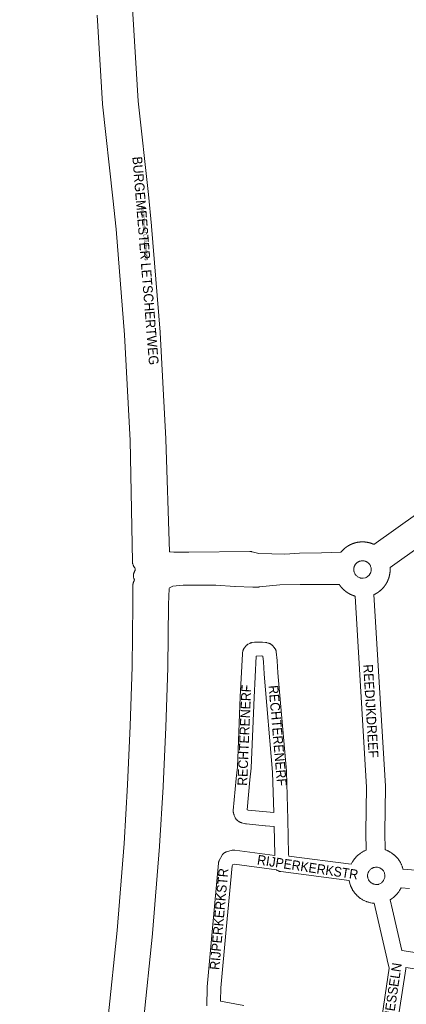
# Model space of a CAD drawing. Header units: metres. Extents: x 123819 to 142731, y 393440 to 405763.
# Tile 24 of 256: x 126282 to 126589, y 400087 to 400870. Entities that reach past the tile are written whole.
import ezdxf
from ezdxf.enums import TextEntityAlignment as Align

# ---------------------------------------------------------------- set-up
doc = ezdxf.new("R2010")
doc.units = ezdxf.units.M
doc.header["$MEASUREMENT"] = 0
for name, color, linetype, lineweight in [('gs-anno-wegen algemeen tekst', 7, 'Continuous', 0), ('gs-knt-aanvullende hoofdweg', 7, 'Continuous', 0), ('gs-knt-hoofdweg', 7, 'Continuous', 0), ('gs-knt-wegen algemeen', 7, 'Continuous', 0)]:
    doc.layers.add(name, color=color, linetype=linetype, lineweight=lineweight)
doc.styles.add('Style-Arial', font='arial.ttf')
doc.styles.add('Style-arial_old', font='arial_old.shx')

msp = doc.modelspace()

# ---------------------------------------------------------------- linework, layer by layer
at = {"layer": 'gs-anno-wegen algemeen tekst', "color": 7, "linetype": 'Continuous', "flags": 128}
for points in [[(126485, 400205.29), (126485, 400206.3), (126484.42, 400228.47), (126477.51, 400228.98), (126477.37, 400228.99), (126462.45, 400230.44), (126462.24, 400230.47), (126462.04, 400230.5), (126461.83, 400230.54), (126461.63, 400230.59), (126458.58, 400231.36), (126458.35, 400231.43), (126458.11, 400231.5), (126457.89, 400231.59), (126457.66, 400231.69), (126457.44, 400231.79), (126457.23, 400231.91), (126457.02, 400232.03), (126456.81, 400232.17), (126455.41, 400233.13), (126455.2, 400233.29), (126455, 400233.45), (126454.8, 400233.63), (126454.61, 400233.81), (126454.43, 400234), (126454.26, 400234.2), (126454.1, 400234.41), (126453.95, 400234.63), (126453.81, 400234.85), (126453.68, 400235.08), (126453.56, 400235.31), (126453.45, 400235.55), (126452.75, 400237.24), (126452.67, 400237.45), (126452.6, 400237.66), (126452.53, 400237.88), (126452.15, 400239.24), (126452.09, 400239.48), (126452.04, 400239.73), (126452, 400239.98), (126451.98, 400240.22), (126451.96, 400240.47), (126451.95, 400240.72), (126451.96, 400240.97), (126451.98, 400241.22), (126454.32, 400266.56), (126454.33, 400266.6), (126455.24, 400275.67), (126457.55, 400331.36), (126457.55, 400331.4), (126459.24, 400365.57), (126459.26, 400365.78), (126459.28, 400365.98), (126459.31, 400366.19), (126459.34, 400366.39), (126459.65, 400367.89), (126459.7, 400368.13), (126459.77, 400368.36), (126459.84, 400368.59), (126459.93, 400368.82), (126460.02, 400369.05), (126460.13, 400369.27), (126460.24, 400369.48), (126460.36, 400369.69), (126460.5, 400369.9), (126460.64, 400370.1), (126461.89, 400371.76), (126462.04, 400371.96), (126462.21, 400372.15), (126462.38, 400372.34), (126462.56, 400372.51), (126462.75, 400372.68), (126462.95, 400372.84), (126463.15, 400372.98), (126463.36, 400373.12), (126463.58, 400373.25), (126463.8, 400373.37), (126465.07, 400374.01), (126465.31, 400374.13), (126465.56, 400374.23), (126465.81, 400374.32), (126466.06, 400374.4), (126466.32, 400374.47), (126466.58, 400374.52), (126466.84, 400374.56), (126468.85, 400374.83), (126469.05, 400374.85), (126469.26, 400374.87), (126469.47, 400374.88), (126474.71, 400374.97), (126474.9, 400374.97), (126475.1, 400374.96), (126475.29, 400374.95), (126477.65, 400374.74), (126477.88, 400374.72), (126478.11, 400374.68), (126478.34, 400374.64), (126478.57, 400374.58), (126478.79, 400374.52), (126480.38, 400374.03), (126480.63, 400373.95), (126480.88, 400373.85), (126481.12, 400373.75), (126481.35, 400373.63), (126481.58, 400373.5), (126481.81, 400373.36), (126482.03, 400373.2), (126482.23, 400373.04), (126482.44, 400372.87), (126482.63, 400372.69), (126482.81, 400372.5), (126484.7, 400370.44), (126484.88, 400370.24), (126485.05, 400370.03), (126485.21, 400369.81), (126485.35, 400369.58), (126485.49, 400369.35), (126485.61, 400369.11), (126485.72, 400368.86), (126485.82, 400368.61), (126485.91, 400368.36), (126485.98, 400368.1), (126486.05, 400367.84), (126486.09, 400367.57), (126486.13, 400367.3)], [(126478.38, 400239.96), (126484.13, 400239.54), (126483.29, 400271.53), (126476.54, 400349.56), (126476.53, 400349.68), (126475.92, 400359.23), (126475.42, 400363.88), (126474.61, 400363.95), (126470.19, 400363.87), (126468.56, 400330.88), (126466.24, 400275.05), (126466.24, 400274.89), (126466.22, 400274.73), (126465.29, 400265.52), (126463.08, 400241.59), (126463.94, 400241.37), (126478.38, 400239.96)], [(126486.13, 400367.3), (126486.89, 400360.29), (126486.91, 400360.05), (126487.52, 400350.45), (126494.29, 400272.32), (126494.3, 400272.15), (126494.31, 400271.98), (126495.3, 400233.92), (126496.01, 400206.51), (126496.01, 400206.38), (126496.02, 400204.83)], [(126430.92, 400085.69), (126431.25, 400100.46), (126431.26, 400100.64), (126431.27, 400100.81), (126435.48, 400147.55), (126440.25, 400199.26), (126440.28, 400199.51), (126440.32, 400199.76), (126440.37, 400200), (126440.43, 400200.24), (126440.51, 400200.48), (126440.59, 400200.72), (126440.68, 400200.95), (126440.79, 400201.17), (126440.9, 400201.39), (126443.15, 400205.51), (126443.28, 400205.74), (126443.42, 400205.95), (126443.57, 400206.17), (126443.73, 400206.37), (126443.9, 400206.57), (126444.08, 400206.76), (126444.27, 400206.94), (126444.46, 400207.11), (126444.67, 400207.27), (126444.88, 400207.42), (126445.1, 400207.56), (126445.32, 400207.69), (126445.55, 400207.81), (126445.79, 400207.92), (126446.03, 400208.02), (126446.28, 400208.11), (126446.52, 400208.18), (126451.05, 400209.43), (126451.28, 400209.49), (126451.53, 400209.54), (126451.77, 400209.57), (126452.01, 400209.6), (126452.26, 400209.62), (126452.51, 400209.62), (126452.75, 400209.62), (126453, 400209.6), (126453.24, 400209.57), (126485, 400205.29)], [(126486.35, 400193.99), (126452.88, 400198.5), (126451.7, 400198.18), (126451.12, 400197.11), (126446.45, 400146.56), (126442.26, 400100), (126441.99, 400089.46), (126460.53, 400086.15)]]:
    msp.add_lwpolyline(points, dxfattribs=at)
at = {"layer": 'gs-knt-aanvullende hoofdweg', "color": 7, "linetype": 'Continuous', "flags": 128}
for points in [[(126401.31, 400446.81), (126401.96, 400446.72), (126404.75, 400446.52), (126416.81, 400446.52), (126465.11, 400447.02), (126465.44, 400447.01), (126465.5, 400447.01), (126465.59, 400447.01), (126465.76, 400447), (126465.83, 400446.99), (126465.89, 400446.99), (126465.97, 400446.98), (126466.08, 400446.97), (126466.19, 400446.95), (126466.27, 400446.94), (126466.33, 400446.93), (126466.4, 400446.92), (126466.65, 400446.88), (126466.72, 400446.86), (126467.03, 400446.79), (126472.32, 400445.45), (126493.05, 400445.01), (126504.51, 400445.62), (126504.71, 400445.63), (126504.71, 400445.63), (126522.05, 400446.1), (126537.55, 400446.51), (126537.92, 400446.92), (126537.95, 400446.96), (126538.04, 400447.06), (126538.09, 400447.12), (126538.21, 400447.26), (126538.29, 400447.35), (126538.41, 400447.48), (126538.45, 400447.53), (126538.83, 400447.95), (126539.24, 400448.35), (126539.37, 400448.47), (126539.41, 400448.51), (126539.54, 400448.64), (126539.63, 400448.72), (126539.76, 400448.84), (126539.85, 400448.92), (126540.23, 400449.28), (126540.59, 400449.57), (126540.66, 400449.63), (126540.8, 400449.75), (126540.89, 400449.82), (126541.03, 400449.93), (126541.08, 400449.97), (126541.22, 400450.08), (126541.29, 400450.14), (126541.44, 400450.25), (126541.75, 400450.49), (126542.14, 400450.75), (126542.19, 400450.79), (126542.34, 400450.89), (126542.41, 400450.94), (126542.56, 400451.04), (126542.67, 400451.11), (126542.82, 400451.21), (126542.89, 400451.25), (126543.04, 400451.35), (126543.36, 400451.55), (126543.62, 400451.7), (126543.78, 400451.79), (126543.83, 400451.82), (126543.99, 400451.91), (126544.08, 400451.96), (126544.24, 400452.05), (126544.31, 400452.08), (126544.47, 400452.17), (126544.57, 400452.22), (126544.73, 400452.3), (126544.8, 400452.33), (126545.06, 400452.47), (126545.22, 400452.54), (126545.32, 400452.59), (126545.49, 400452.67), (126545.55, 400452.7), (126545.72, 400452.77), (126545.79, 400452.8), (126545.95, 400452.88), (126546.07, 400452.93), (126546.24, 400453), (126546.3, 400453.02), (126546.47, 400453.09), (126546.58, 400453.14), (126546.84, 400453.24), (126546.99, 400453.29), (126547.09, 400453.33), (126547.26, 400453.39), (126547.33, 400453.42), (126547.51, 400453.48), (126547.64, 400453.52), (126547.81, 400453.58), (126547.84, 400453.59), (126548.01, 400453.65), (126548.15, 400453.69), (126548.32, 400453.74), (126548.4, 400453.76), (126548.57, 400453.82), (126548.64, 400453.83), (126548.66, 400453.84), (126548.67, 400453.85), (126548.71, 400453.86), (126548.84, 400453.89), (126548.91, 400453.91), (126549.09, 400453.96), (126549.17, 400453.98), (126549.35, 400454.03), (126549.48, 400454.06), (126549.65, 400454.1), (126549.73, 400454.12), (126549.91, 400454.16), (126549.99, 400454.17), (126550.17, 400454.21), (126550.25, 400454.23), (126550.43, 400454.27), (126550.56, 400454.29), (126550.56, 400454.29), (126550.74, 400454.32), (126550.82, 400454.34), (126551, 400454.37), (126551.08, 400454.38), (126551.26, 400454.41), (126551.34, 400454.43), (126551.52, 400454.45), (126551.64, 400454.47), (126551.82, 400454.49), (126551.91, 400454.51), (126552.09, 400454.53), (126552.17, 400454.54), (126552.35, 400454.56), (126552.43, 400454.57), (126552.47, 400454.57), (126552.61, 400454.58), (126552.74, 400454.59), (126552.92, 400454.61), (126553, 400454.62), (126553.18, 400454.63), (126553.26, 400454.63), (126553.45, 400454.65), (126553.57, 400454.65), (126553.75, 400454.66), (126553.79, 400454.66), (126553.98, 400454.67), (126554.1, 400454.67), (126554.28, 400454.68), (126554.4, 400454.68), (126554.59, 400454.68), (126554.63, 400454.68), (126554.81, 400454.68), (126554.93, 400454.68), (126555.11, 400454.67), (126555.2, 400454.67), (126555.38, 400454.67), (126555.5, 400454.66), (126555.68, 400454.66), (126555.77, 400454.65), (126555.95, 400454.64), (126556.03, 400454.64), (126556.21, 400454.62), (126556.29, 400454.62), (126556.33, 400454.62), (126556.48, 400454.6), (126556.6, 400454.59), (126556.78, 400454.58), (126556.82, 400454.57), (126557, 400454.55), (126557.16, 400454.54), (126557.34, 400454.52), (126557.39, 400454.51), (126557.57, 400454.49), (126557.7, 400454.47), (126557.88, 400454.44), (126557.91, 400454.44), (126558.09, 400454.41), (126558.25, 400454.38), (126558.26, 400454.38), (126558.44, 400454.35), (126558.48, 400454.34), (126558.66, 400454.31), (126558.78, 400454.29), (126558.95, 400454.26), (126559.01, 400454.25), (126559.19, 400454.21), (126559.3, 400454.19), (126559.48, 400454.15), (126559.61, 400454.12), (126559.79, 400454.07), (126559.82, 400454.07), (126559.99, 400454.02), (126560.13, 400453.99), (126560.15, 400453.98), (126560.31, 400453.94), (126560.38, 400453.92), (126560.56, 400453.87), (126560.63, 400453.85), (126560.81, 400453.8), (126560.93, 400453.77), (126561.11, 400453.71), (126561.16, 400453.7), (126561.33, 400453.64), (126561.46, 400453.6), (126561.63, 400453.55), (126561.7, 400453.52), (126561.87, 400453.46), (126561.96, 400453.43), (126562, 400453.42), (126562.02, 400453.41), (126562.13, 400453.37), (126562.22, 400453.34), (126562.39, 400453.28), (126562.46, 400453.25), (126562.63, 400453.18), (126562.73, 400453.15), (126562.9, 400453.08), (126563, 400453.04), (126563.17, 400452.97), (126563.26, 400452.93), (126563.42, 400452.86), (126563.47, 400452.84), (126563.64, 400452.76), (126563.75, 400452.71), (126563.77, 400452.7), (126563.79, 400452.7), (126701.66, 400551)], [(126720.39, 400536.92), (126576.57, 400434.41), (126576.58, 400434.14), (126576.58, 400434.13), (126576.59, 400433.95), (126576.6, 400433.82), (126576.6, 400433.64), (126576.61, 400433.6), (126576.61, 400433.42), (126576.62, 400433.29), (126576.62, 400433.11), (126576.62, 400432.99), (126576.63, 400432.58), (126576.62, 400432.19), (126576.61, 400432.01), (126576.61, 400431.89), (126576.6, 400431.71), (126576.6, 400431.62), (126576.59, 400431.44), (126576.58, 400431.36), (126576.57, 400431.18), (126576.56, 400431.1), (126576.54, 400430.73), (126576.5, 400430.39), (126576.48, 400430.23), (126576.46, 400430.05), (126576.45, 400430), (126576.43, 400429.82), (126576.41, 400429.69), (126576.39, 400429.51), (126576.38, 400429.48), (126576.36, 400429.3), (126576.33, 400429.13), (126576.3, 400428.91), (126576.24, 400428.62), (126576.2, 400428.44), (126576.19, 400428.38), (126576.15, 400428.2), (126576.13, 400428.09), (126576.09, 400427.92), (126576.06, 400427.78), (126576.02, 400427.6), (126576.01, 400427.57), (126575.97, 400427.4), (126575.93, 400427.26), (126575.9, 400427.1), (126575.82, 400426.83), (126575.8, 400426.76), (126575.75, 400426.58), (126575.71, 400426.46), (126575.66, 400426.28), (126575.64, 400426.23), (126575.59, 400426.06), (126575.55, 400425.94), (126575.49, 400425.76), (126575.47, 400425.69), (126575.41, 400425.52), (126575.35, 400425.34), (126575.29, 400425.17), (126575.22, 400425), (126575.19, 400424.93), (126575.13, 400424.76), (126575.09, 400424.66), (126575.02, 400424.49), (126574.98, 400424.39), (126574.91, 400424.22), (126574.87, 400424.13), (126574.8, 400423.97), (126574.78, 400423.92), (126574.71, 400423.75), (126574.67, 400423.67), (126574.66, 400423.63), (126574.65, 400423.62), (126574.64, 400423.6), (126574.57, 400423.45), (126574.54, 400423.38), (126574.46, 400423.22), (126574.42, 400423.14), (126574.34, 400422.97), (126574.3, 400422.89), (126574.22, 400422.73), (126574.18, 400422.65), (126574.09, 400422.49), (126574.05, 400422.4), (126573.96, 400422.24), (126573.92, 400422.16), (126573.84, 400422.02), (126573.83, 400422), (126573.82, 400421.99), (126573.81, 400421.96), (126573.78, 400421.92), (126573.69, 400421.77), (126573.64, 400421.67), (126573.55, 400421.51), (126573.51, 400421.45), (126573.42, 400421.3), (126573.37, 400421.23), (126573.28, 400421.07), (126573.21, 400420.97), (126573.11, 400420.81), (126573.05, 400420.72), (126572.95, 400420.57), (126572.91, 400420.51), (126572.85, 400420.42), (126572.84, 400420.4), (126572.81, 400420.36), (126572.77, 400420.29), (126572.66, 400420.14), (126572.61, 400420.07), (126572.51, 400419.92), (126572.42, 400419.8), (126572.31, 400419.65), (126572.28, 400419.61), (126572.17, 400419.46), (126572.11, 400419.39), (126572, 400419.25), (126571.96, 400419.2), (126571.85, 400419.06), (126571.76, 400418.94), (126571.74, 400418.92), (126571.63, 400418.78), (126571.61, 400418.76), (126571.49, 400418.62), (126571.42, 400418.53), (126571.3, 400418.39), (126571.24, 400418.32), (126571.12, 400418.19), (126571.04, 400418.1), (126570.92, 400417.96), (126570.88, 400417.92), (126570.76, 400417.79), (126570.68, 400417.7), (126570.55, 400417.57), (126570.54, 400417.55), (126570.49, 400417.51), (126570.37, 400417.38), (126570.31, 400417.31), (126570.18, 400417.18), (126570.1, 400417.1), (126569.97, 400416.97), (126569.92, 400416.93), (126569.79, 400416.81), (126569.71, 400416.73), (126569.57, 400416.6), (126569.49, 400416.53), (126569.36, 400416.4), (126569.31, 400416.36), (126569.21, 400416.27), (126569.18, 400416.24), (126569.11, 400416.18), (126568.97, 400416.07), (126568.88, 400415.99), (126568.74, 400415.87), (126568.67, 400415.81), (126568.53, 400415.7), (126568.44, 400415.63), (126568.3, 400415.51), (126568.26, 400415.48), (126568.11, 400415.37), (126568.04, 400415.31), (126567.9, 400415.2), (126567.81, 400415.13), (126567.78, 400415.11), (126567.66, 400415.02), (126567.59, 400414.97), (126567.44, 400414.86), (126567.34, 400414.8), (126567.2, 400414.69), (126567.15, 400414.66), (126567, 400414.56), (126566.92, 400414.5), (126566.77, 400414.4), (126566.67, 400414.33), (126566.51, 400414.24), (126566.45, 400414.19), (126566.29, 400414.1), (126566.25, 400414.07), (126566.21, 400414.05), (126566.06, 400413.95), (126565.98, 400413.91), (126565.82, 400413.81), (126565.71, 400413.75), (126565.56, 400413.66), (126565.51, 400413.63), (126565.35, 400413.54), (126565.25, 400413.49), (126565.09, 400413.4), (126565.03, 400413.36), (126564.87, 400413.28), (126564.77, 400413.23), (126564.61, 400413.15), (126564.54, 400413.11), (126564.38, 400413.03), (126564.28, 400412.98), (126564.2, 400412.94), (126564.12, 400412.9), (126564.01, 400412.86), (126563.95, 400412.82), (126563.85, 400412.78), (126563.78, 400412.75), (126563.75, 400412.73)], [(126554.26, 400425.8), (126554.34, 400425.79), (126554.35, 400425.79), (126554.35, 400425.79), (126555.15, 400425.76), (126557.03, 400426.22), (126557.63, 400426.47), (126558.47, 400426.92), (126558.97, 400427.29), (126559.42, 400427.67), (126559.44, 400427.69), (126559.86, 400428.12), (126559.87, 400428.14), (126560.25, 400428.61), (126560.26, 400428.62), (126560.27, 400428.63), (126560.59, 400429.11), (126560.6, 400429.13), (126560.62, 400429.16), (126560.63, 400429.17), (126560.88, 400429.63), (126560.92, 400429.71), (126560.92, 400429.72), (126561.12, 400430.18), (126561.12, 400430.19), (126561.15, 400430.26), (126561.18, 400430.32), (126561.18, 400430.35), (126561.3, 400430.68), (126561.31, 400430.74), (126561.32, 400430.77), (126561.35, 400430.84), (126561.37, 400430.93), (126561.37, 400430.94), (126561.46, 400431.3), (126561.47, 400431.35), (126561.48, 400431.44), (126561.5, 400431.54), (126561.51, 400431.61), (126561.53, 400431.69), (126561.54, 400431.79), (126561.54, 400431.82), (126561.55, 400431.88), (126561.56, 400431.96), (126561.57, 400432.04), (126561.58, 400432.14), (126561.59, 400432.21), (126561.59, 400432.31), (126561.6, 400432.41), (126561.6, 400432.49), (126561.6, 400432.57), (126561.6, 400432.64), (126561.6, 400432.74), (126561.6, 400432.84), (126561.6, 400432.9), (126561.6, 400433), (126561.59, 400433.1), (126561.59, 400433.17), (126561.58, 400433.27), (126561.58, 400433.35), (126561.57, 400433.43), (126561.56, 400433.53), (126561.55, 400433.63), (126561.54, 400433.7), (126561.52, 400433.77), (126561.51, 400433.87), (126561.49, 400433.97), (126561.48, 400434.05), (126561.46, 400434.12), (126561.46, 400434.14), (126561.15, 400435.19), (126561.05, 400435.45), (126561.01, 400435.52), (126560.97, 400435.62), (126560.93, 400435.7), (126560.9, 400435.77), (126560.86, 400435.85), (126560.82, 400435.92), (126560.78, 400436), (126560.74, 400436.08), (126560.69, 400436.17), (126560.66, 400436.22), (126560.64, 400436.24), (126560.37, 400436.67), (126560.37, 400436.67), (126560.37, 400436.67), (126560.37, 400436.68), (126560.01, 400437.15), (126560, 400437.16), (126559.67, 400437.53), (126559.67, 400437.53), (126559.65, 400437.55), (126559.59, 400437.61), (126559.53, 400437.67), (126559.5, 400437.7), (126559.46, 400437.73), (126559.4, 400437.8), (126559.34, 400437.85), (126558.01, 400438.8), (126557.76, 400438.93), (126557.75, 400438.94), (126557.68, 400438.97), (126557.61, 400439), (126557.59, 400439.01), (126557.15, 400439.2), (126557.15, 400439.2), (126557.13, 400439.21), (126557.12, 400439.21), (126557.08, 400439.22), (126556.55, 400439.4), (126555.96, 400439.54), (126555.95, 400439.54), (126555.37, 400439.62), (126555.35, 400439.62), (126554.77, 400439.66), (126554.16, 400439.64), (126553.57, 400439.57), (126553.01, 400439.46), (126552.99, 400439.45), (126552.98, 400439.45), (126552.96, 400439.45), (126552.94, 400439.44), (126552.5, 400439.31), (126552.46, 400439.3), (126552.41, 400439.28), (126552.34, 400439.26), (126551.94, 400439.1), (126551.87, 400439.07), (126551.77, 400439.02), (126551.71, 400439), (126551.69, 400438.99), (126551.63, 400438.96), (126551.55, 400438.92), (126551.47, 400438.88), (126551.39, 400438.83), (126551.31, 400438.79), (126551.22, 400438.74), (126551.15, 400438.7), (126551.09, 400438.66), (126551.01, 400438.62), (126550.93, 400438.56), (126550.86, 400438.52), (126550.8, 400438.48), (126550.71, 400438.42), (126550.64, 400438.37), (126550.57, 400438.32), (126550.51, 400438.27), (126550.45, 400438.23), (126550.36, 400438.16), (126550.29, 400438.1), (126550.23, 400438.05), (126550.17, 400438), (126550.11, 400437.95), (126550.03, 400437.88), (126549.96, 400437.82), (126549.91, 400437.77), (126549.85, 400437.71), (126549.78, 400437.64), (126549.72, 400437.59), (126549.66, 400437.52), (126549.6, 400437.46), (126549.54, 400437.39), (126549.48, 400437.32), (126549.43, 400437.26), (126549.37, 400437.2), (126549.3, 400437.12), (126549.25, 400437.06), (126549.21, 400437.01), (126549.17, 400436.96), (126548.38, 400435.66), (126548.24, 400435.34), (126548.22, 400435.27), (126548.18, 400435.19), (126548.15, 400435.1), (126548.12, 400435.01), (126548.09, 400434.92), (126548.07, 400434.85), (126548.04, 400434.76), (126548.01, 400434.68), (126547.99, 400434.6), (126547.96, 400434.5), (126547.95, 400434.43), (126547.92, 400434.34), (126547.9, 400434.25), (126547.89, 400434.19), (126547.87, 400434.1), (126547.85, 400434), (126547.85, 400433.98), (126547.78, 400433.56), (126547.78, 400433.53), (126547.78, 400433.5), (126547.77, 400433.49), (126547.74, 400432.96), (126547.73, 400432.93), (126547.74, 400432.35), (126547.74, 400432.33), (126547.8, 400431.76), (126547.8, 400431.75), (126547.8, 400431.74), (126547.81, 400431.71), (126547.81, 400431.67), (126547.88, 400431.28), (126547.89, 400431.24), (126547.92, 400431.14), (126547.93, 400431.06), (126547.95, 400430.99), (126547.98, 400430.9), (126548.03, 400430.7), (126548.48, 400429.59), (126548.52, 400429.52), (126548.56, 400429.44), (126548.58, 400429.4), (126548.6, 400429.36), (126548.77, 400429.08), (126548.77, 400429.06), (126548.83, 400428.98), (126549.12, 400428.56), (126549.12, 400428.56), (126549.13, 400428.55), (126549.13, 400428.54), (126549.49, 400428.11), (126549.51, 400428.09), (126549.87, 400427.71), (126549.89, 400427.69), (126550.33, 400427.31), (126550.33, 400427.31), (126550.79, 400426.97), (126551.42, 400426.61), (126552.08, 400426.3), (126552.77, 400426.05), (126553.2, 400425.94), (126553.21, 400425.94), (126553.29, 400425.93), (126553.39, 400425.91), (126553.49, 400425.89), (126553.56, 400425.88), (126553.64, 400425.86), (126553.73, 400425.85), (126553.83, 400425.84), (126553.91, 400425.83), (126553.98, 400425.82), (126554.08, 400425.81), (126554.16, 400425.81), (126554.26, 400425.8)], [(126548.77, 400411.57), (126548.7, 400411.59), (126548.53, 400411.64), (126548.4, 400411.68), (126548.23, 400411.73), (126548.18, 400411.75), (126548.01, 400411.8), (126547.88, 400411.84), (126547.71, 400411.9), (126547.63, 400411.92), (126547.46, 400411.98), (126547.38, 400412.01), (126547.2, 400412.07), (126547.12, 400412.11), (126546.95, 400412.17), (126546.88, 400412.2), (126546.71, 400412.26), (126546.61, 400412.3), (126546.44, 400412.37), (126546.33, 400412.41), (126546.16, 400412.48), (126546.08, 400412.52), (126545.91, 400412.59), (126545.86, 400412.61), (126545.7, 400412.68), (126545.56, 400412.74), (126545.4, 400412.82), (126545.33, 400412.85), (126545.17, 400412.93), (126545.08, 400412.97), (126544.92, 400413.05), (126544.84, 400413.09), (126544.67, 400413.17), (126544.59, 400413.22), (126544.43, 400413.3), (126544.35, 400413.34), (126544.19, 400413.43), (126544.11, 400413.47), (126543.95, 400413.56), (126543.87, 400413.61), (126543.71, 400413.7), (126543.61, 400413.75), (126543.46, 400413.85), (126543.4, 400413.88), (126543.24, 400413.98), (126543.17, 400414.02), (126543.02, 400414.11), (126542.91, 400414.18), (126542.76, 400414.28), (126542.66, 400414.34), (126542.56, 400414.4), (126542.51, 400414.44), (126542.49, 400414.46), (126542.45, 400414.48), (126542.3, 400414.58), (126542.24, 400414.63), (126542.09, 400414.73), (126542.01, 400414.78), (126541.86, 400414.89), (126541.74, 400414.97), (126541.6, 400415.08), (126541.55, 400415.12), (126541.41, 400415.23), (126541.33, 400415.28), (126541.19, 400415.39), (126541.14, 400415.43), (126541.04, 400415.51), (126541, 400415.54), (126540.87, 400415.65), (126540.73, 400415.76), (126540.7, 400415.78), (126540.56, 400415.9), (126540.47, 400415.97), (126540.33, 400416.09), (126540.27, 400416.15), (126540.13, 400416.27), (126540.04, 400416.35), (126539.91, 400416.47), (126539.86, 400416.51), (126539.73, 400416.63), (126539.68, 400416.68), (126539.65, 400416.71), (126539.51, 400416.84), (126539.45, 400416.9), (126539.32, 400417.02), (126539.26, 400417.08), (126539.13, 400417.21), (126539.05, 400417.3), (126538.92, 400417.43), (126538.88, 400417.47), (126538.75, 400417.6), (126538.67, 400417.68), (126538.55, 400417.82), (126538.47, 400417.9), (126538.42, 400417.95), (126538.35, 400418.04), (126538.31, 400418.08), (126538.19, 400418.22), (126538.13, 400418.28), (126538.01, 400418.42), (126537.93, 400418.51), (126537.82, 400418.65), (126537.76, 400418.72), (126537.64, 400418.86), (126537.57, 400418.95), (126537.46, 400419.09), (126537.42, 400419.13), (126537.31, 400419.28), (126537.28, 400419.32), (126537.27, 400419.33), (126537.27, 400419.33), (126537.26, 400419.35), (126537.15, 400419.49), (126537.08, 400419.59), (126536.97, 400419.73), (126536.91, 400419.81), (126536.81, 400419.95), (126536.81, 400419.95), (126536.81, 400419.96), (126536.74, 400420.05), (126536.64, 400420.2), (126536.6, 400420.24), (126536.5, 400420.39), (126536.45, 400420.47), (126536.35, 400420.62), (126536.28, 400420.73), (126536.26, 400420.76), (126536.24, 400420.79), (126505.26, 400420.9), (126488.87, 400420.51), (126472.55, 400418.81), (126472.28, 400418.79), (126472.19, 400418.78), (126472.15, 400418.78), (126472.11, 400418.78), (126472.1, 400418.78), (126472.01, 400418.77), (126471.74, 400418.77), (126467.73, 400418.79), (126467.54, 400418.79), (126453.5, 400419.23), (126453.22, 400419.24), (126438.16, 400420.26), (126412.22, 400420.26), (126404.02, 400419.59), (126402.86, 400418.98), (126401.37, 400418.04), (126400.98, 400417.71)], [(126557.59, 400209.53), (126557.43, 400223.59), (126557.43, 400223.77), (126557.88, 400259.73), (126548.77, 400411.57)], [(126563.75, 400412.73), (126572.89, 400260.35), (126572.9, 400260.08), (126572.9, 400259.81), (126572.45, 400223.67), (126572.6, 400209.91)], [(126545.73, 400198.35), (126546.25, 400199.44), (126546.57, 400199.99), (126546.58, 400200), (126546.61, 400200.05), (126546.61, 400200.06), (126546.73, 400200.26), (126547.24, 400201.11), (126547.64, 400201.69), (126547.83, 400201.95), (126548.37, 400202.68), (126548.78, 400203.18), (126548.99, 400203.41), (126549.63, 400204.15), (126550.04, 400204.56), (126550.27, 400204.79), (126551.02, 400205.5), (126551.42, 400205.84), (126551.67, 400206.05), (126552.53, 400206.72), (126552.9, 400206.99), (126553.16, 400207.17), (126554.05, 400207.75), (126554.13, 400207.81), (126554.16, 400207.82), (126554.19, 400207.85), (126554.47, 400208.02), (126554.75, 400208.18), (126555.83, 400208.75), (126555.84, 400208.76), (126556.13, 400208.9), (126556.42, 400209.03), (126557.55, 400209.52), (126557.59, 400209.53)], [(126572.6, 400209.91), (126572.88, 400209.82), (126572.88, 400209.82), (126573.2, 400209.7), (126574.39, 400209.21), (126574.65, 400209.1), (126574.69, 400209.09), (126574.7, 400209.08), (126574.72, 400209.08), (126575, 400208.94), (126576.15, 400208.35), (126576.44, 400208.2), (126576.44, 400208.19), (126576.73, 400208.02), (126577.82, 400207.33), (126578.09, 400207.15), (126578.1, 400207.15), (126578.37, 400206.95), (126579.4, 400206.17), (126579.65, 400205.97), (126579.66, 400205.96), (126579.91, 400205.74), (126580.86, 400204.87), (126581.09, 400204.65), (126581.1, 400204.63), (126581.34, 400204.39), (126582.21, 400203.44), (126582.41, 400203.2), (126582.42, 400203.19), (126582.42, 400203.19), (126582.43, 400203.18)], [(126582.43, 400203.18), (126582.63, 400202.93), (126583.41, 400201.9), (126583.6, 400201.64), (126583.61, 400201.63), (126583.8, 400201.35), (126584.48, 400200.26), (126584.62, 400200.03), (126584.64, 400199.99), (126584.65, 400199.97), (126584.81, 400199.68), (126585.4, 400198.53), (126585.53, 400198.24), (126585.54, 400198.22), (126585.68, 400197.91), (126586.15, 400196.72), (126586.24, 400196.48), (126586.26, 400196.43), (126586.27, 400196.41), (126586.38, 400196.09), (126586.75, 400194.85), (126586.81, 400194.61), (126586.83, 400194.56), (126624.93, 400191.53)], [(126564.87, 400182.33), (126565.45, 400182.29), (126566.28, 400182.31), (126566.71, 400182.33), (126567.31, 400182.39), (126567.52, 400182.45), (126568.89, 400183.13), (126569.41, 400183.44), (126569.89, 400183.79), (126570.34, 400184.19), (126570.76, 400184.62), (126571.12, 400185.06), (126571.12, 400185.07), (126571.45, 400185.57), (126571.75, 400186.11), (126572, 400186.67), (126572.2, 400187.24), (126572.35, 400187.83), (126572.36, 400187.9), (126572.43, 400188.4), (126572.48, 400189.02), (126572.46, 400189.64), (126572.39, 400190.25), (126572.27, 400190.85), (126572.09, 400191.44), (126571.86, 400192.01), (126571.58, 400192.55), (126571.26, 400193.07), (126570.88, 400193.56), (126570.47, 400194.02), (126570.02, 400194.43), (126569.53, 400194.81), (126569.01, 400195.13), (126568.46, 400195.41), (126567.89, 400195.64), (126567.3, 400195.82), (126566.7, 400195.95), (126566.09, 400196.02), (126565.47, 400196.03), (126564.89, 400196), (126564.31, 400195.91), (126563.92, 400195.82), (126563.92, 400195.82), (126563.71, 400195.77), (126563.44, 400195.68), (126563.14, 400195.57), (126562.86, 400195.45), (126562.6, 400195.34), (126562.26, 400195.16), (126562.09, 400195.06), (126561.65, 400194.78), (126561.62, 400194.76), (126561.61, 400194.75), (126561.15, 400194.39), (126560.72, 400194), (126560.33, 400193.56), (126559.97, 400193.09), (126559.72, 400192.69), (126559.27, 400191.77), (126558.93, 400190.76), (126558.73, 400189.88), (126558.7, 400189.47), (126558.71, 400188.84), (126558.77, 400188.25), (126558.8, 400188.15), (126558.99, 400187.32), (126559.17, 400186.77), (126559.37, 400186.28), (126559.46, 400186.1), (126559.63, 400185.78), (126559.8, 400185.5), (126559.94, 400185.28), (126560.16, 400184.99), (126560.31, 400184.79), (126560.49, 400184.59), (126560.73, 400184.32), (126561.16, 400183.93), (126561.42, 400183.72), (126561.66, 400183.54), (126562.2, 400183.2), (126562.78, 400182.91), (126563.29, 400182.7), (126563.69, 400182.57), (126563.72, 400182.56), (126563.73, 400182.55), (126564.29, 400182.42), (126564.87, 400182.33), (126564.87, 400182.33), (126564.87, 400182.33)], [(126563.9, 400167.31), (126562.29, 400167.5), (126561.42, 400167.67), (126561.1, 400167.74), (126560.33, 400167.91), (126559.6, 400168.11), (126559.3, 400168.2), (126558.57, 400168.44), (126558.42, 400168.49), (126558.36, 400168.51), (126558.14, 400168.58), (126557.83, 400168.69), (126557.53, 400168.81), (126556.41, 400169.3), (126556.12, 400169.43), (126555.84, 400169.57), (126554.75, 400170.15), (126554.48, 400170.31), (126554.21, 400170.47), (126553.18, 400171.14), (126552.91, 400171.32), (126552.66, 400171.51), (126551.69, 400172.26), (126551.52, 400172.4), (126551.49, 400172.42), (126551.44, 400172.47), (126551.42, 400172.49), (126551.4, 400172.5), (126551.2, 400172.68), (126550.3, 400173.51), (126550.07, 400173.73), (126549.85, 400173.96), (126549.02, 400174.87), (126548.81, 400175.11), (126548.61, 400175.36), (126547.87, 400176.33), (126547.68, 400176.59), (126547.5, 400176.85), (126547.47, 400176.9), (126546.84, 400177.88), (126546.68, 400178.16), (126546.52, 400178.44), (126546.46, 400178.56), (126546.44, 400178.59), (126546.39, 400178.69), (126545.95, 400179.53), (126545.81, 400179.81), (126545.68, 400180.1), (126545.56, 400180.36), (126545.2, 400181.23), (126545.08, 400181.53), (126544.84, 400182.21), (126544.6, 400182.99), (126544.51, 400183.3), (126544.29, 400184.11), (126544.01, 400185.45)], [(126591.91, 400179.09), (126585.31, 400179.62), (126585.23, 400179.44), (126585.07, 400179.15), (126584.46, 400178.04), (126584.3, 400177.76), (126584.12, 400177.48), (126583.42, 400176.44), (126583.23, 400176.17), (126583.03, 400175.91), (126582.24, 400174.93), (126582.11, 400174.78), (126582.09, 400174.74), (126582.07, 400174.72), (126582.03, 400174.68), (126581.8, 400174.44), (126580.74, 400173.32), (126579.28, 400172.03), (126577.71, 400170.87), (126576.6, 400170.18)]]:
    msp.add_lwpolyline(points, dxfattribs=at)
at = {"layer": 'gs-knt-hoofdweg', "color": 7, "linetype": 'Continuous', "flags": 128}
for points in [[(126378.06, 401006.08), (126373.03, 400943.78), (126372.29, 400874.5), (126376.43, 400805.21), (126384.64, 400730.99), (126384.65, 400730.9), (126387.13, 400705.93), (126387.14, 400705.78), (126393.94, 400621.33), (126393.95, 400621.11), (126398.41, 400536.48), (126398.41, 400536.32), (126401.31, 400446.81)], [(126352.49, 400076.89), (126359.66, 400145.72), (126365.23, 400214.79), (126368.09, 400261.53), (126370.22, 400308.4), (126371.62, 400355.31), (126372.29, 400405.05), (126372.24, 400419.77), (126372.24, 400420.16), (126372.27, 400420.55), (126372.32, 400420.93), (126372.38, 400421.31), (126372.46, 400421.69), (126372.56, 400422.07), (126372.68, 400422.44), (126372.82, 400422.8), (126372.97, 400423.15), (126373.14, 400423.5), (126373.33, 400423.84), (126373.53, 400424.17), (126373.59, 400424.25), (126373.43, 400424.56), (126373.28, 400424.9), (126373.15, 400425.25), (126373.03, 400425.6), (126372.93, 400425.95), (126372.85, 400426.31), (126372.79, 400426.67), (126372.74, 400427.04), (126372.72, 400427.41), (126372.71, 400427.77), (126372.72, 400428.14), (126372.74, 400428.51), (126372.79, 400428.88), (126372.85, 400429.24), (126372.93, 400429.6), (126373.03, 400429.96), (126373.15, 400430.31), (126373.28, 400430.65), (126373.43, 400430.99), (126373.59, 400431.32), (126373.78, 400431.64), (126373.97, 400431.95), (126374.18, 400432.25), (126374.19, 400433.57), (126373.85, 400433.96), (126373.62, 400434.25), (126373.4, 400434.54), (126373.19, 400434.85), (126373, 400435.16), (126372.82, 400435.48), (126372.66, 400435.82), (126372.51, 400436.15), (126372.38, 400436.5), (126372.26, 400436.85), (126372.16, 400437.2), (126372.08, 400437.56), (126372.02, 400437.93), (126371.97, 400438.29), (126371.93, 400438.66), (126371.92, 400439.03), (126370.09, 400535.29), (126365.66, 400619.34), (126358.9, 400703.32), (126356.45, 400727.99), (126348.2, 400802.61), (126348.18, 400802.81), (126348.17, 400803.01), (126343.95, 400873.53)], [(126400.98, 400417.71), (126400.63, 400404.81), (126399.96, 400354.74), (126399.95, 400354.61), (126398.55, 400307.4), (126398.55, 400307.28), (126396.4, 400260.09), (126396.4, 400259.96), (126393.51, 400212.74), (126393.5, 400212.58), (126387.9, 400143.21), (126387.88, 400143.02), (126380.66, 400073.72), (126380.64, 400073.53), (126371.82, 400004.43), (126371.81, 400004.3), (126366.57, 399968.33), (126366.56, 399968.28), (126283.14, 399418.47), (126282.35, 399407.95)]]:
    msp.add_lwpolyline(points, dxfattribs=at)
at = {"layer": 'gs-knt-wegen algemeen', "color": 7, "linetype": 'Continuous', "flags": 128}
for points in [[(126496.02, 400204.83), (126545.73, 400198.35)], [(126544.01, 400185.45), (126489.67, 400192.53), (126489.36, 400192.58), (126489.05, 400192.65), (126488.74, 400192.72), (126488.43, 400192.82), (126488.13, 400192.93), (126487.84, 400193.05), (126487.55, 400193.19), (126487.27, 400193.35), (126487, 400193.51), (126486.73, 400193.69), (126486.48, 400193.88), (126486.35, 400193.99)], [(126569.14, 400070.88), (126575.96, 400115.86), (126574.3, 400122.46), (126574.26, 400122.58), (126563.9, 400167.31)], [(126576.6, 400170.18), (126578.44, 400162.24), (126585.95, 400129.83)], [(126585.95, 400129.83), (126696.32, 400113.08)], [(126589.11, 400116.18), (126589.11, 400116.07), (126589.1, 400115.78), (126589.07, 400115.49), (126589.03, 400115.21), (126581.54, 400065.76)], [(126694.37, 400100.21), (126589.11, 400116.18)]]:
    msp.add_lwpolyline(points, dxfattribs=at)

# ---------------------------------------------------------------- texts
at = {"layer": 'gs-anno-wegen algemeen tekst', "color": 7, "style": 'Style-Arial', "width": 0.909091}
for s, rotation, p in [('BURGEMEESTER LETSCHERTWEG', 274.60229, (126382.33, 400678.2)), ('REEDIJKDREEF', 273.46373, (126561.31, 400320.14)), ('RECHTERENERF', 87.6282, (126460.8, 400300.95)), ('RECHTERENERF', 274.94958, (126487.31, 400300.62)), ('RIJPERKERKSTR', 351.37494, (126511.17, 400196.03)), ('RIJPERKERKSTR', 84.85797, (126440.66, 400154.81)), ('RENESSELN', 81.37749, (126577.71, 400090.61))]:
    msp.add_text(s, height=7.7, rotation=rotation, dxfattribs=at).set_placement(p, align=Align.MIDDLE_CENTER)
at = {"layer": 'gs-knt-wegen algemeen', "color": 7, "style": 'Style-arial_old'}
msp.add_text('Burgemeester Letschertweg', height=2.5, rotation=274.60229, dxfattribs=at).set_placement((126380.56, 400700.16), align=Align.CENTER)

doc.saveas('drawing.dxf')
